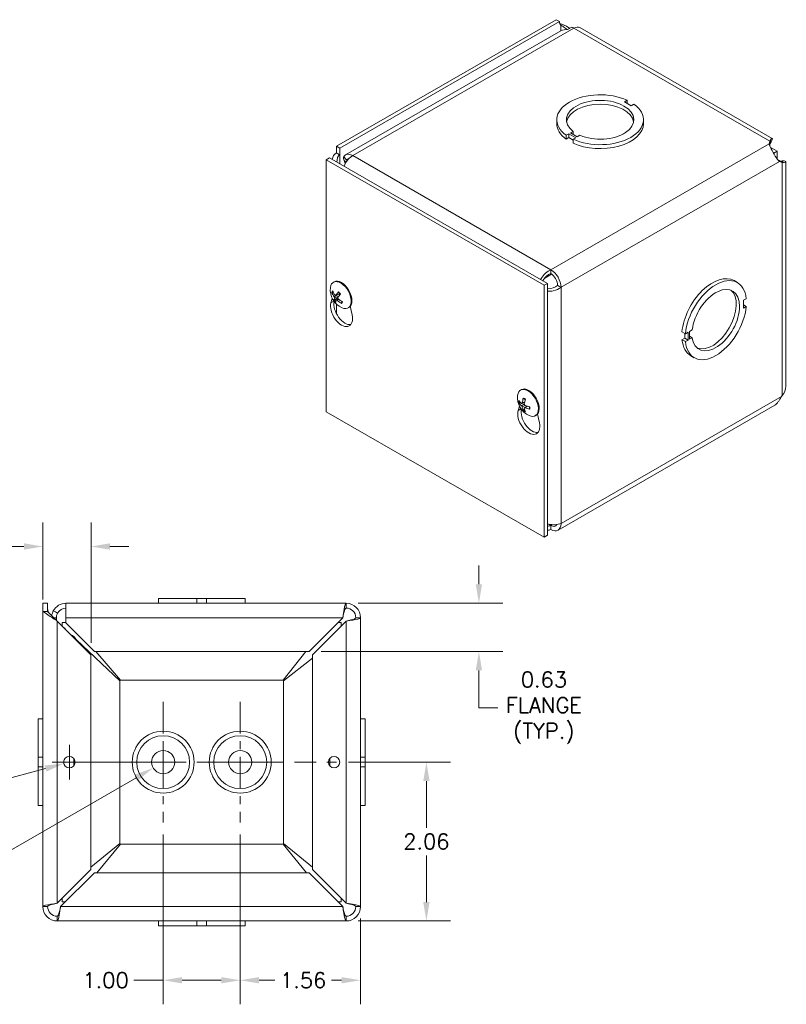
# Model space of a CAD drawing. Header units: inches. Extents: x 1.7 to 41, y 1.2 to 25.4.
# Tile 7 of 7: x 31 to 41, y 11.6 to 24.3. Entities that reach past the tile are written whole.
import ezdxf

# ---------------------------------------------------------------- set-up
doc = ezdxf.new("R2010")
doc.units = ezdxf.units.IN
doc.header["$LTSCALE"] = 2.5
doc.header["$MEASUREMENT"] = 0
doc.linetypes.add('CHAIN', pattern=[0.7087, 0.4724, -0.0591, 0.1181, -0.0591])
for name, color, linetype, lineweight in [('Center Mark (ANSI)', 7, 'Continuous', 5), ('Centerline (ANSI)', 7, 'Continuous', 5), ('Dimension (ANSI)', 7, 'Continuous', 5), ('Visible (ANSI)', 7, 'Continuous', 5), ('Visible Narrow (ANSI)', 7, 'Continuous', 5)]:
    doc.layers.add(name, color=color, linetype=linetype, lineweight=lineweight)
doc.styles.add('ROMANS', font='RomanS.shx')
doc.dimstyles.new('Default (ANSI)', dxfattribs={"dimscale": 2.5, "dimtxt": 0.08, "dimasz": 0.098425, "dimexe": 0.125, "dimexo": 0.0625, "dimgap": 0.031496, "dimtad": 0, "dimtih": 1, "dimtoh": 1, "dimrnd": 1e-08, "dimzin": 0, "dimdsep": 46, "dimtxsty": 'ROMANS', "dimcen": 0.09, "dimdle": 0.393701, "dimclrd": 256, "dimclre": 256, "dimclrt": 256, "dimadec": 0, "dimazin": 0, "dimtfac": 1.25, "dimtofl": 0, "dimtmove": 0, "dimatfit": 3, "dimfxl": 0, "dimtolj": 1, "dimtzin": 0, "dimlwd": -1, "dimlwe": -1, "dimarcsym": 0})

# ---------------------------------------------------------------- blocks, each defined once
blk = doc.blocks.new('*D18')
at = {"layer": 'Defpoints', "color": 0}
for p in [(31.942, 17.497), (31.317, 16.654), (31.942, 16.091)]:
    blk.add_point(p, dxfattribs=at)
at = {"layer": 'Dimension (ANSI)'}
for p, q in [((31.317, 16.81), (31.317, 17.81)), ((31.942, 16.247), (31.942, 17.81)), ((31.071, 17.497), (30.599, 17.497)), ((32.188, 17.497), (32.434, 17.497))]:
    blk.add_line(p, q, dxfattribs=at)
for points in [[(31.071, 17.538), (31.071, 17.456), (31.317, 17.497)], [(32.188, 17.538), (32.188, 17.456), (31.942, 17.497)]]:
    blk.add_solid(points, dxfattribs=at)
at = {"layer": 'Dimension (ANSI)', "insert": (30.001, 17.497), "char_height": 0.2, "attachment_point": 5, "style": 'ROMANS'}
blk.add_mtext('\\A1;0.63\\PFLANGE\\P(TYP.)', dxfattribs=at)
blk = doc.blocks.new('*D19')
at = {"layer": 'Defpoints', "color": 0}
for p in [(35.255, 16.76), (34.773, 16.135), (36.979, 16.135)]:
    blk.add_point(p, dxfattribs=at)
at = {"layer": 'Dimension (ANSI)'}
for p, q in [((36.979, 17.006), (36.979, 17.252)), ((35.411, 16.76), (37.291, 16.76)), ((34.929, 16.135), (37.291, 16.135)), ((36.979, 15.889), (36.979, 15.643)), ((36.979, 15.402), (36.979, 15.643)), ((37.225, 15.402), (36.979, 15.402))]:
    blk.add_line(p, q, dxfattribs=at)
for points in [[(36.938, 17.006), (37.02, 17.006), (36.979, 16.76)], [(36.938, 15.889), (37.02, 15.889), (36.979, 16.135)]]:
    blk.add_solid(points, dxfattribs=at)
at = {"layer": 'Dimension (ANSI)', "insert": (37.823, 15.402), "char_height": 0.2, "attachment_point": 5, "style": 'ROMANS'}
blk.add_mtext('\\A1;0.63\\PFLANGE\\P(TYP.)', dxfattribs=at)
blk = doc.blocks.new('*D20')
at = {"layer": 'Defpoints', "color": 0}
for p in [(31.732, 14.716), (31.589, 14.678)]:
    blk.add_point(p, dxfattribs=at)
at = {"layer": 'Dimension (ANSI)'}
for p, q in [((31.661, 14.472), (31.661, 14.922)), ((29.947, 14.238), (31.351, 14.614)), ((31.436, 14.697), (31.886, 14.697))]:
    blk.add_line(p, q, dxfattribs=at)
blk.add_solid([(31.341, 14.654), (31.362, 14.575), (31.589, 14.678)], dxfattribs=at)
at = {"layer": 'Dimension (ANSI)', "insert": (29.349, 14.238), "char_height": 0.2, "attachment_point": 5, "style": 'ROMANS'}
blk.add_mtext('\\A1;∅0.148\\P(2 PL.)', dxfattribs=at)
blk = doc.blocks.new('*D23')
at = {"layer": 'Defpoints', "color": 0}
for p in [(32.879, 13.912), (33.879, 13.912), (33.879, 11.865)]:
    blk.add_point(p, dxfattribs=at)
at = {"layer": 'Dimension (ANSI)'}
for p, q in [((32.879, 13.756), (32.879, 11.553)), ((33.879, 13.756), (33.879, 11.553)), ((32.879, 11.865), (32.5, 11.865)), ((33.633, 11.865), (33.125, 11.865))]:
    blk.add_line(p, q, dxfattribs=at)
for points in [[(33.125, 11.906), (33.125, 11.824), (32.879, 11.865)], [(33.633, 11.906), (33.633, 11.824), (33.879, 11.865)]]:
    blk.add_solid(points, dxfattribs=at)
at = {"layer": 'Dimension (ANSI)', "insert": (32.131, 11.865), "char_height": 0.2, "attachment_point": 5, "style": 'ROMANS'}
blk.add_mtext('\\A1;1.00', dxfattribs=at)
blk = doc.blocks.new('*D24')
at = {"layer": 'Defpoints', "color": 0}
for p in [(33.879, 13.912), (35.442, 12.822), (35.442, 11.865)]:
    blk.add_point(p, dxfattribs=at)
at = {"layer": 'Dimension (ANSI)'}
for p, q in [((33.879, 13.756), (33.879, 11.553)), ((35.442, 12.665), (35.442, 11.553)), ((34.125, 11.865), (34.327, 11.865)), ((35.196, 11.865), (35.066, 11.865))]:
    blk.add_line(p, q, dxfattribs=at)
for points in [[(34.125, 11.906), (34.125, 11.824), (33.879, 11.865)], [(35.196, 11.906), (35.196, 11.824), (35.442, 11.865)]]:
    blk.add_solid(points, dxfattribs=at)
at = {"layer": 'Dimension (ANSI)', "insert": (34.697, 11.865), "char_height": 0.2, "attachment_point": 5, "style": 'ROMANS'}
blk.add_mtext('\\A1;1.56', dxfattribs=at)
blk = doc.blocks.new('*D25')
at = {"layer": 'Defpoints', "color": 0}
for p in [(35.129, 14.697), (35.255, 12.635), (36.297, 12.635)]:
    blk.add_point(p, dxfattribs=at)
at = {"layer": 'Dimension (ANSI)'}
for p, q in [((35.286, 14.697), (36.609, 14.697)), ((36.297, 14.451), (36.297, 13.845)), ((36.297, 12.881), (36.297, 13.487)), ((35.411, 12.635), (36.609, 12.635))]:
    blk.add_line(p, q, dxfattribs=at)
for points in [[(36.256, 14.451), (36.338, 14.451), (36.297, 14.697)], [(36.256, 12.881), (36.338, 12.881), (36.297, 12.635)]]:
    blk.add_solid(points, dxfattribs=at)
at = {"layer": 'Dimension (ANSI)', "insert": (36.297, 13.666), "char_height": 0.2, "attachment_point": 5, "style": 'ROMANS'}
blk.add_mtext('\\A1;2.06', dxfattribs=at)
blk = doc.blocks.new('*D26')
at = {"layer": 'Defpoints', "color": 0}
for p in [(33.009, 14.772), (32.749, 14.622)]:
    blk.add_point(p, dxfattribs=at)
at = {"layer": 'Dimension (ANSI)'}
for p, q in [((32.879, 14.472), (32.879, 14.922)), ((32.654, 14.697), (33.104, 14.697)), ((30.202, 13.151), (32.536, 14.499)), ((29.858, 13.151), (30.202, 13.151))]:
    blk.add_line(p, q, dxfattribs=at)
blk.add_solid([(32.516, 14.535), (32.557, 14.464), (32.749, 14.622)], dxfattribs=at)
at = {"layer": 'Dimension (ANSI)', "insert": (29.261, 13.151), "char_height": 0.2, "attachment_point": 5, "style": 'ROMANS'}
blk.add_mtext('\\A1;∅0.300\\P(2 PL.)', dxfattribs=at)

msp = doc.modelspace()

# ---------------------------------------------------------------- linework, layer by layer
at = {"layer": 'Center Mark (ANSI)', "linetype": 'CHAIN', "ltscale": 0.34877}
for p, q in [((32.8794, 15.4822), (32.8794, 13.9122)), ((33.8794, 15.4822), (33.8794, 13.9122))]:
    msp.add_line(p, q, dxfattribs=at)
at = {"layer": 'Centerline (ANSI)', "linetype": 'CHAIN', "ltscale": 0.952448}
msp.add_line((31.6294, 14.6972), (35.1294, 14.6972), dxfattribs=at)
at = {"layer": 'Visible (ANSI)'}
for p, q in [((37.9803, 24.3372), (35.1282, 22.6948)), ((38.0241, 24.312), (35.172, 22.6696)), ((38.0241, 24.312), (37.9803, 24.3372)), ((38.0426, 24.1917), (35.247, 22.5818)), ((38.1852, 24.2395), (38.1303, 24.2078)), ((40.7884, 22.7961), (38.2907, 24.2345)), ((38.9039, 23.291), (38.8686, 23.2707)), ((38.8686, 23.2707), (38.957, 23.2198)), ((38.9039, 23.2503), (38.9039, 23.291)), ((38.957, 23.2198), (38.9923, 23.2401)), ((37.9904, 22.9873), (37.9904, 23.038)), ((39.1154, 22.9873), (39.1154, 23.038)), ((38.1671, 22.8668), (38.2024, 22.8871)), ((38.2024, 22.8464), (38.2024, 22.8871)), ((38.1487, 22.8562), (38.1133, 22.8358)), ((38.1133, 22.7851), (38.1133, 22.8358)), ((38.1487, 22.8055), (38.1133, 22.7851)), ((38.2372, 22.8052), (38.1487, 22.8562)), ((38.1487, 22.8055), (38.1487, 22.8562)), ((38.2019, 22.7748), (38.1487, 22.8055)), ((38.2556, 22.8158), (38.1671, 22.8668)), ((38.2019, 22.7848), (38.2372, 22.8052)), ((38.2019, 22.7341), (38.2019, 22.7848)), ((38.291, 22.8361), (38.2556, 22.8158)), ((40.7493, 22.7247), (40.757, 22.7618)), ((40.757, 22.7214), (40.757, 22.7618)), ((35.1282, 22.608), (35.1282, 22.6948)), ((35.1282, 22.6948), (35.172, 22.6696)), ((35.172, 22.6696), (35.172, 22.5827)), ((40.757, 22.7111), (40.7547, 22.6997)), ((40.757, 22.7111), (40.757, 22.7214)), ((40.8513, 22.6304), (40.7622, 22.6817)), ((40.8071, 22.6049), (40.8513, 22.6304)), ((40.8513, 22.5275), (40.8513, 22.6304)), ((35.0401, 22.5421), (34.9963, 22.5169)), ((34.9963, 19.2467), (34.9963, 22.5169)), ((34.9963, 22.5169), (37.8247, 20.8881)), ((35.0401, 22.5421), (37.8686, 20.9133)), ((35.2272, 22.5069), (35.2567, 22.49)), ((35.2437, 22.4686), (35.2272, 22.5069)), ((40.8027, 22.6075), (40.8071, 22.6049)), ((40.8071, 22.6049), (40.8071, 22.5998)), ((40.8628, 22.5126), (40.8738, 22.5089)), ((40.8738, 22.5089), (40.8827, 22.5038)), ((40.8827, 22.5038), (40.9176, 22.4837)), ((40.9176, 22.4837), (40.8816, 22.4957)), ((40.9632, 19.5768), (40.9632, 22.4934)), ((35.0893, 20.9278), (35.0994, 20.9336)), ((37.8686, 20.9133), (37.8247, 20.8881)), ((37.8247, 20.8881), (37.8247, 17.6179)), ((37.8686, 20.9133), (37.8686, 17.6431)), ((40.292, 20.9487), (40.3358, 20.9234)), ((35.0573, 20.663), (35.0737, 20.7192)), ((35.078, 20.7914), (35.0907, 20.7927)), ((35.1449, 20.7266), (35.102, 20.6983)), ((35.1203, 20.7553), (35.1751, 20.7794)), ((35.1281, 20.6975), (35.1508, 20.714)), ((40.4504, 20.7147), (40.4151, 20.6944)), ((35.2014, 20.6763), (35.1933, 20.6608)), ((35.2809, 20.595), (35.291, 20.6009)), ((35.3087, 20.6158), (35.3331, 20.5042)), ((40.4151, 20.6944), (40.4151, 20.5922)), ((40.4151, 20.6329), (40.4504, 20.6125)), ((40.4151, 20.5922), (40.4504, 20.6125)), ((39.616, 20.2848), (39.6598, 20.2595)), ((39.616, 20.1824), (39.6514, 20.2028)), ((39.6514, 20.2028), (39.6514, 20.2644)), ((39.6514, 20.2028), (39.6952, 20.1775)), ((39.6952, 20.2799), (39.6598, 20.2595)), ((39.6952, 20.1775), (39.6952, 20.2799)), ((39.7136, 20.2905), (39.7489, 20.3108)), ((39.7136, 20.1881), (39.7136, 20.2905)), ((39.7136, 20.2288), (39.7489, 20.2085)), ((39.7489, 20.2085), (39.7136, 20.1881)), ((39.616, 20.1824), (39.6598, 20.1572)), ((39.6598, 20.1572), (39.6952, 20.1775)), ((39.7306, 19.9738), (39.7744, 19.9485)), ((37.5199, 19.5281), (37.53, 19.5339)), ((40.9094, 19.4451), (40.9176, 19.4576)), ((37.488, 19.2633), (37.5044, 19.3195)), ((37.5079, 19.3586), (37.5234, 19.3629)), ((37.539, 19.3537), (37.572, 19.3682)), ((37.5704, 19.2994), (37.5996, 19.3207)), ((40.8221, 19.3314), (38.0061, 17.7097)), ((37.8247, 17.6179), (34.9963, 19.2467)), ((37.5706, 19.281), (37.5592, 19.2697)), ((37.7116, 19.1953), (37.7217, 19.2011)), ((37.7394, 19.216), (37.7638, 19.1044)), ((37.8686, 17.6431), (37.8247, 17.6179)), ((31.3169, 16.6535), (31.3169, 16.7597)), ((31.3169, 16.7597), (31.3789, 16.7597)), ((31.3789, 16.7597), (31.3789, 16.6535)), ((31.6169, 16.7597), (35.2549, 16.7597)), ((31.6169, 16.7597), (31.6169, 16.5727)), ((32.8169, 16.8217), (33.3168, 16.8217)), ((32.8169, 16.7597), (32.8169, 16.8217)), ((33.442, 16.8217), (33.3168, 16.8217)), ((33.3168, 16.7597), (33.3168, 16.8217)), ((33.442, 16.8217), (33.9419, 16.8217)), ((33.442, 16.7597), (33.442, 16.8217)), ((33.9419, 16.7597), (33.9419, 16.8217)), ((31.3169, 12.8217), (31.3169, 16.6535)), ((31.3789, 16.6535), (31.5039, 16.5285)), ((31.4597, 16.5727), (31.4793, 16.5727)), ((31.4793, 16.5727), (31.4919, 16.5727)), ((31.4919, 16.5727), (31.4919, 16.5405)), ((31.5039, 16.5285), (31.9419, 16.0905)), ((31.5669, 16.5097), (31.6169, 16.5097)), ((31.5669, 16.4655), (31.5669, 16.5097)), ((31.6169, 16.5039), (31.6169, 16.5727)), ((31.986, 16.1347), (31.6169, 16.5039)), ((35.2107, 16.5727), (34.7727, 16.1347)), ((34.8169, 16.0905), (35.2549, 16.5285)), ((35.1477, 16.5097), (35.1919, 16.5097)), ((35.1919, 16.5097), (35.1919, 16.4655)), ((35.4419, 16.5727), (35.4419, 12.8217)), ((31.6031, 16.4323), (31.6001, 16.4323)), ((32.3164, 15.7532), (31.7539, 16.2849)), ((34.7727, 16.1347), (31.986, 16.1347)), ((32.0044, 16.1347), (32.3234, 15.7602)), ((34.4353, 15.7602), (34.7298, 16.1347)), ((31.9419, 16.0905), (31.9419, 13.3039)), ((34.8169, 16.0477), (34.4424, 15.7532)), ((34.8169, 13.3039), (34.8169, 16.0905)), ((32.3164, 13.6413), (32.3164, 15.7532)), ((32.3234, 15.7602), (34.4353, 15.7602)), ((34.4424, 15.7532), (34.4424, 13.6413)), ((31.2549, 14.7599), (31.2549, 15.2597)), ((31.3169, 15.2597), (31.2549, 15.2597)), ((35.4419, 15.2597), (35.5039, 15.2597)), ((35.5039, 15.2597), (35.5039, 14.7598)), ((31.2549, 14.7599), (31.2549, 14.6347)), ((31.3169, 14.7599), (31.2549, 14.7599)), ((35.4419, 14.7598), (35.5039, 14.7598)), ((35.5039, 14.6346), (35.5039, 14.7598)), ((31.3169, 14.6347), (31.2549, 14.6347)), ((31.2549, 14.1347), (31.2549, 14.6347)), ((35.4419, 14.6346), (35.5039, 14.6346)), ((35.5039, 14.6346), (35.5039, 14.1347)), ((31.3169, 14.1347), (31.2549, 14.1347)), ((35.4419, 14.1347), (35.5039, 14.1347)), ((31.9419, 13.3352), (32.3164, 13.6413)), ((32.3234, 13.6342), (32.0173, 13.2597)), ((34.4353, 13.6342), (32.3234, 13.6342)), ((34.7414, 13.2597), (34.4353, 13.6342)), ((34.4424, 13.6413), (34.8169, 13.3352)), ((31.9419, 13.3039), (31.5039, 12.8659)), ((35.2549, 12.8659), (34.8169, 13.3039)), ((31.548, 12.8217), (31.986, 13.2597)), ((31.986, 13.2597), (34.7727, 13.2597)), ((34.7727, 13.2597), (35.2107, 12.8217)), ((31.5669, 12.8847), (31.5669, 12.9289)), ((35.1919, 12.9289), (35.1919, 12.8847)), ((31.611, 12.8847), (31.5669, 12.8847)), ((35.1919, 12.8847), (35.1477, 12.8847)), ((35.2549, 12.6347), (31.5039, 12.6347)), ((32.8169, 12.6347), (32.8169, 12.5727)), ((33.3167, 12.5727), (32.8169, 12.5727)), ((33.3167, 12.6347), (33.3167, 12.5727)), ((33.3167, 12.5727), (33.4419, 12.5727)), ((33.4419, 12.6347), (33.4419, 12.5727)), ((33.9419, 12.5727), (33.4419, 12.5727)), ((33.9419, 12.6347), (33.9419, 12.5727))]:
    msp.add_line(p, q, dxfattribs=at)
for centre, radius in [((32.8794, 14.6972), 0.3436), ((33.8794, 14.6972), 0.3436), ((32.8794, 14.6972), 0.15), ((33.8794, 14.6972), 0.15), ((31.6606, 14.6972), 0.074), ((35.0981, 14.6972), 0.074)]:
    msp.add_circle(centre, radius, dxfattribs=at)
for centre, radius, start, end in [((35.3027, 20.8291), 0.254, 173.29035, 246.58163), ((37.7333, 19.4294), 0.254, 173.29035, 246.58163), ((31.6169, 16.5727), 0.187, 90, 151.66231), ((35.2549, 16.5727), 0.187, 0, 90), ((31.6169, 16.5727), 0.125, 90, 151.66231), ((35.2549, 16.5727), 0.125, 0, 90), ((31.5039, 12.8217), 0.187, 180, 270), ((31.5039, 12.8217), 0.125, 180, 270), ((35.2549, 12.8217), 0.187, 270, 0), ((35.2549, 12.8217), 0.125, 270, 0)]:
    msp.add_arc(centre, radius, start, end, dxfattribs=at)
for centre, major_axis, ratio, start_param, end_param in [((38.0934, 24.3519), (-0.0489, -0.0849), 0.5780931, 5.4958534, 6.2855207), ((38.2129, 24.074), (0.0933, -0.1621), 0.5780931, 2.3581282, 2.5697746), ((38.2129, 24.0995), (0.0777, 0.135), 0.5780931, 0, 0.7834645), ((38.5529, 23.038), (-0.5625, 0), 0.5758617, 4.0383904, 6.9571039), ((38.5529, 23.038), (-0.4375, 0), 0.5758617, 0.9290759, 6.925057), ((38.5529, 22.9873), (0.4375, 0), 0.5758617, 0.1007659, 3.0408268), ((38.5529, 23.038), (0.5625, 0), 0.5758617, 4.0385875, 6.957301), ((38.5529, 22.9873), (-0.5625, 0), 0.5758617, 0, 0.6739186), ((38.5529, 22.9873), (0.5625, 0), 0.5758617, 4.0385875, 6.2831853), ((35.2604, 22.4296), (-0.0885, 0.153), 0.5769785, 6.2822185, 7.1693784), ((35.3403, 22.4198), (-0.0933, 0.1621), 0.5780931, 5.4997209, 6.5759312), ((35.3403, 22.4198), (0.0933, 0.1621), 0.5780931, 0.7834645, 1.8070421), ((35.3403, 22.4198), (-0.0624, 0.1083), 0.5780931, 6.0956129, 6.5759312), ((37.9128, 20.9384), (0.0933, -0.1621), 0.5780931, 0.7873319, 2.3581282), ((37.9128, 20.9384), (-0.0624, 0.1083), 0.5780931, 3.9289245, 5.4997209), ((40.0113, 20.4612), (0.2807, 0.4875), 0.5780931, 0, 2.2427812), ((40.0551, 20.436), (0.2807, 0.4875), 0.5780931, 5.607253, 8.5259665), ((35.1851, 20.7614), (-0.0958, 0.1664), 0.5780931, 2.4809663, 6.9438116), ((35.1952, 20.7672), (-0.0958, 0.1664), 0.5780931, 3.1415927, 6.2831853), ((40.0551, 20.436), (0.2183, 0.3791), 0.5780931, 2.4979385, 8.4939197), ((35.3037, 20.8316), (0.2345, -0.0975), 0.8090446, 3.778591, 4.063179), ((35.3009, 20.8265), (-0.2109, 0.1414), 0.7234415, 0.7885568, 1.0731447), ((35.3053, 20.8256), (-0.2048, -0.1502), 0.2992709, 5.7909211, 6.0755091), ((35.3053, 20.8257), (-0.1995, -0.1572), 0.3422489, 5.2454488, 5.5300368), ((35.2995, 20.8323), (0.181, 0.1782), 0.1985027, 2.0738261, 2.3584141), ((35.3011, 20.8263), (-0.2208, 0.1255), 0.7082764, 1.2701945, 1.5547825), ((40.0113, 20.4612), (-0.2183, -0.3791), 0.5780931, 0.1001814, 3.0414112), ((35.1952, 20.5375), (0.1013, -0.1759), 0.5780931, 3.6476503, 7.3517915), ((35.239, 20.5628), (0.1013, -0.1759), 0.5780931, 3.720824, 6.0659331), ((35.2994, 20.8322), (-0.1746, -0.1845), 0.2414806, 5.7421026, 6.0266905), ((35.3039, 20.8314), (0.2253, -0.1172), 0.8242098, 4.3828345, 4.6674225), ((40.0551, 20.436), (-0.2807, -0.4875), 0.5780931, 5.6074502, 8.5261637), ((40.0113, 20.4612), (-0.2807, -0.4875), 0.5780931, 5.6074502, 6.2831853), ((37.6158, 19.3617), (-0.0958, 0.1664), 0.5780931, 2.4809663, 6.9438116), ((37.6259, 19.3675), (-0.0958, 0.1664), 0.5780931, 3.1415927, 6.2831853), ((37.733, 19.4255), (-0.2528, 0.0245), 0.5392051, 0.4286793, 0.7132673), ((37.733, 19.433), (-0.2526, -0.026), 0.6076847, 0.3138666, 0.5984546), ((37.7363, 19.4275), (-0.1385, -0.2129), 0.6421331, 5.1184059, 5.4029938), ((37.7363, 19.4273), (-0.1486, -0.2059), 0.6099691, 5.6831035, 5.9676914), ((37.7298, 19.4312), (0.1159, 0.226), 0.5092008, 1.9171162, 2.2017042), ((37.7331, 19.4254), (-0.2537, 0.0123), 0.5069164, 0.937903, 1.222491), ((37.6259, 19.1378), (0.1013, -0.1759), 0.5780931, 3.6476503, 7.3517915), ((37.6697, 19.163), (0.1013, -0.1759), 0.5780931, 3.720824, 6.0659331), ((37.7298, 19.431), (0.1049, 0.2313), 0.5413648, 2.4261434, 2.7107314), ((37.7331, 19.4329), (0.2536, 0.0138), 0.6399734, 4.0199232, 4.3045112), ((37.9128, 17.8718), (0.0933, -0.1621), 0.5780931, 5.4997209, 7.0705172), ((37.9128, 17.8718), (0.0624, -0.1083), 0.5780931, 5.4997209, 6.6326215)]:
    msp.add_ellipse(centre, major_axis=major_axis, ratio=ratio, start_param=start_param, end_param=end_param, dxfattribs=at)
for points, knots in [([(38.0287, 24.2859), (38.0632, 24.2767), (38.1059, 24.2598), (38.1454, 24.2333), (38.1498, 24.2303), (38.1541, 24.2272), (38.1584, 24.2241)], [0.21336142, 0.21336142, 0.21336142, 0.21336142, 0.99285462, 0.99285462, 0.99285462, 1.0796319, 1.0796319, 1.0796319, 1.0796319]), ([(38.1213, 24.2085), (38.1031, 24.2257), (38.0843, 24.24), (38.068, 24.2512), (38.0599, 24.2568), (38.0523, 24.2618), (38.0457, 24.2662)], [1.66822219, 1.66822219, 1.66822219, 1.66822219, 2.25439416, 2.25439416, 2.25439416, 2.54871618, 2.54871618, 2.54871618, 2.54871618]), ([(40.757, 22.7618), (40.7739, 22.7941), (40.7902, 22.8035), (40.7906, 22.791), (40.7908, 22.781), (40.7807, 22.7576), (40.7593, 22.7306)], [0, 0, 0, 0, 0.9928546, 0.9928546, 0.9928546, 1.7806329, 1.7806329, 1.7806329, 1.7806329]), ([(40.7696, 22.7635), (40.7696, 22.7635), (40.7693, 22.7629), (40.7678, 22.7598), (40.7664, 22.7566), (40.7633, 22.7476), (40.7617, 22.7417), (40.7593, 22.7303), (40.7585, 22.7253), (40.7579, 22.7199)], [0.23897345, 0.23897345, 0.23897345, 0.23897345, 0.28730504, 0.28730504, 0.35876465, 0.35876465, 0.43022424, 0.43022424, 0.47802414, 0.47802414, 0.47802414, 0.47802414]), ([(40.8798, 22.4969), (40.8631, 22.5079), (40.8464, 22.5333), (40.8269, 22.566), (40.8086, 22.5967), (40.7879, 22.6322), (40.7724, 22.6614), (40.7592, 22.6863), (40.7504, 22.7066), (40.7495, 22.7226)], [-1.8087287, -1.8087287, -1.8087287, -1.8087287, -1.1498883, -1.1498883, -1.1498883, -0.529602, -0.529602, -0.529602, 0, 0, 0, 0]), ([(35.2625, 22.5131), (35.2561, 22.5208), (35.2497, 22.5285), (35.2368, 22.5439), (35.2304, 22.5516), (35.2239, 22.5593)], [-0.15748, -0.15748, -0.15748, -0.15748, -0.07874, -0.07874, 0, 0, 0, 0]), ([(40.8815, 22.5054), (40.8891, 22.502), (40.8964, 22.4995), (40.9088, 22.4959), (40.9141, 22.4949), (40.9219, 22.4936), (40.9245, 22.4935), (40.926, 22.4934), (40.9262, 22.4934), (40.9262, 22.4934)], [0, 0, 0, 0, 0.0731315, 0.0731315, 0.14466666, 0.14466666, 0.21627091, 0.21627091, 0.24265616, 0.24265616, 0.24265616, 0.24265616]), ([(40.8932, 22.5007), (40.9019, 22.502), (40.9101, 22.5028), (40.9175, 22.5031), (40.954, 22.5048), (40.9705, 22.4956), (40.9599, 22.4891), (40.9538, 22.4854), (40.9389, 22.4827), (40.9176, 22.4837)], [0.7912402, 0.7912402, 0.7912402, 0.7912402, 0.9928546, 0.9928546, 0.9928546, 1.9857092, 1.9857092, 1.9857092, 2.5644889, 2.5644889, 2.5644889, 2.5644889]), ([(37.9128, 21.0913), (37.8647, 21.0708), (37.8171, 21.0262), (37.7865, 20.9765), (37.784, 20.9726), (37.7817, 20.9686), (37.7795, 20.9646)], [0, 0, 0, 0, 0.9484889, 0.9484889, 0.9484889, 1.0235777, 1.0235777, 1.0235777, 1.0235777]), ([(37.9128, 21.0406), (37.8749, 21.0268), (37.8376, 20.9931), (37.8153, 20.9572), (37.8132, 20.9539), (37.8113, 20.9506), (37.8095, 20.9473)], [0, 0, 0, 0, 1.0489751, 1.0489751, 1.0489751, 1.1450581, 1.1450581, 1.1450581, 1.1450581]), ([(38.0012, 20.8875), (37.9702, 20.8616), (37.9224, 20.8462), (37.8802, 20.8448), (37.8763, 20.8446), (37.8724, 20.8446), (37.8686, 20.8447)], [0, 0, 0, 0, 1.0489751, 1.0489751, 1.0489751, 1.1467653, 1.1467653, 1.1467653, 1.1467653]), ([(37.8687, 20.8104), (37.893, 20.81), (37.9184, 20.8124), (37.9431, 20.8178), (37.9814, 20.8262), (38.0176, 20.8417), (38.045, 20.8622)], [0.5468085, 0.5468085, 0.5468085, 0.5468085, 0.9484889, 0.9484889, 0.9484889, 1.5707963, 1.5707963, 1.5707963, 1.5707963]), ([(35.078, 20.7914), (35.0772, 20.7913), (35.0763, 20.7913), (35.0745, 20.7916), (35.0733, 20.792), (35.0715, 20.793), (35.0706, 20.7937), (35.0693, 20.7952), (35.0687, 20.7962), (35.0683, 20.7971), (35.0683, 20.7971), (35.0683, 20.7972)], [0.071294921, 0.071294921, 0.071294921, 0.071294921, 0.077560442, 0.077560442, 0.085300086, 0.085300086, 0.09312997, 0.09312997, 0.100965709, 0.100965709, 0.101461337, 0.101461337, 0.101461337, 0.101461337]), ([(35.0991, 20.7395), (35.1, 20.7382), (35.1009, 20.7367), (35.1024, 20.7335), (35.103, 20.7319), (35.1038, 20.7289), (35.1041, 20.7273), (35.1042, 20.7246), (35.104, 20.7234), (35.1037, 20.7224), (35.1036, 20.7223), (35.1036, 20.7222)], [0, 0, 0, 0, 0.012558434, 0.012558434, 0.025116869, 0.025116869, 0.037659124, 0.037659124, 0.050201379, 0.050201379, 0.052067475, 0.052067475, 0.052067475, 0.052067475]), ([(35.123, 20.7578), (35.1224, 20.7567), (35.1215, 20.7559), (35.1196, 20.7549), (35.1184, 20.7547), (35.1162, 20.755), (35.115, 20.7555), (35.1127, 20.757), (35.1116, 20.7581), (35.1106, 20.7596), (35.1104, 20.7597), (35.1103, 20.7599)], [0, 0, 0, 0, 0.012558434, 0.012558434, 0.025116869, 0.025116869, 0.037659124, 0.037659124, 0.050201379, 0.050201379, 0.052067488, 0.052067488, 0.052067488, 0.052067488]), ([(35.1508, 20.7141), (35.1496, 20.7152), (35.1484, 20.7166), (35.1465, 20.7195), (35.1458, 20.7211), (35.145, 20.7241), (35.1448, 20.7257), (35.145, 20.7286), (35.1454, 20.7299), (35.1461, 20.7311), (35.1462, 20.7313), (35.1463, 20.7314)], [0, 0, 0, 0, 0.012558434, 0.012558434, 0.025116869, 0.025116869, 0.037659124, 0.037659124, 0.050201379, 0.050201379, 0.052067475, 0.052067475, 0.052067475, 0.052067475]), ([(35.156, 20.8001), (35.1558, 20.8003), (35.1557, 20.8005), (35.1557, 20.8012), (35.1558, 20.8019), (35.1564, 20.8031), (35.157, 20.8038), (35.1576, 20.8046), (35.1576, 20.8046), (35.1576, 20.8047)], [0.079547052, 0.079547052, 0.079547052, 0.079547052, 0.085300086, 0.085300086, 0.09312997, 0.09312997, 0.100965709, 0.100965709, 0.101461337, 0.101461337, 0.101461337, 0.101461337]), ([(35.156, 20.8001), (35.1577, 20.7986), (35.1593, 20.7971), (35.1626, 20.7939), (35.1642, 20.7923), (35.1673, 20.7889), (35.1689, 20.7871), (35.1719, 20.7835), (35.1734, 20.7817), (35.1762, 20.7781), (35.1774, 20.7764), (35.1786, 20.7747)], [6.08907871, 6.08907871, 6.08907871, 6.08907871, 6.16662987, 6.16662987, 6.24418102, 6.24418102, 6.32173218, 6.32173218, 6.39928334, 6.39928334, 6.46688086, 6.46688086, 6.46688086, 6.46688086]), ([(35.1744, 20.7791), (35.1746, 20.779), (35.1748, 20.7788), (35.1758, 20.778), (35.1765, 20.7773), (35.1772, 20.7766)], [0.2529400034, 0.2529400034, 0.2529400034, 0.2529400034, 0.2549328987, 0.2549328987, 0.2624801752, 0.2624801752, 0.2624801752, 0.2624801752]), ([(35.0956, 20.6912), (35.0956, 20.6913), (35.0956, 20.6913), (35.0956, 20.6917), (35.0958, 20.6923), (35.0965, 20.6934), (35.0971, 20.6941), (35.0983, 20.6954), (35.0991, 20.6962), (35.1005, 20.6973), (35.1013, 20.6979), (35.102, 20.6983)], [0.022881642, 0.022881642, 0.022881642, 0.022881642, 0.02337727, 0.02337727, 0.03121301, 0.03121301, 0.039042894, 0.039042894, 0.046782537, 0.046782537, 0.053048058, 0.053048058, 0.053048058, 0.053048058]), ([(35.1268, 20.6958), (35.1272, 20.6967), (35.1278, 20.6974), (35.1294, 20.6982), (35.1304, 20.6983), (35.1326, 20.698), (35.1339, 20.6976), (35.1365, 20.6962), (35.1378, 20.6952), (35.1392, 20.694), (35.1394, 20.6938), (35.1396, 20.6936)], [0, 0, 0, 0, 0.01255561, 0.01255561, 0.02511122, 0.02511122, 0.037656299, 0.037656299, 0.050201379, 0.050201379, 0.052067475, 0.052067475, 0.052067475, 0.052067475]), ([(35.1973, 20.6512), (35.1972, 20.6512), (35.1971, 20.6513), (35.1962, 20.6518), (35.1953, 20.6526), (35.194, 20.6541), (35.1934, 20.6551), (35.1928, 20.6569), (35.1926, 20.6579), (35.1928, 20.6595), (35.193, 20.6602), (35.1933, 20.6608)], [0.022881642, 0.022881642, 0.022881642, 0.022881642, 0.02337727, 0.02337727, 0.03121301, 0.03121301, 0.039042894, 0.039042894, 0.046782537, 0.046782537, 0.053048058, 0.053048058, 0.053048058, 0.053048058]), ([(35.2026, 20.6756), (35.2024, 20.6751), (35.2023, 20.6747), (35.2019, 20.6736), (35.2016, 20.673), (35.2011, 20.6719), (35.2008, 20.6713), (35.2005, 20.6708)], [1.454168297, 1.454168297, 1.454168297, 1.454168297, 1.479616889, 1.479616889, 1.514304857, 1.514304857, 1.548992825, 1.548992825, 1.548992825, 1.548992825]), ([(37.5079, 19.3586), (37.507, 19.3584), (37.5061, 19.3582), (37.5043, 19.3581), (37.5031, 19.3582), (37.5012, 19.3585), (37.5002, 19.3589), (37.4987, 19.3596), (37.498, 19.3602), (37.4976, 19.3608), (37.4976, 19.3609), (37.4976, 19.3609)], [0.071294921, 0.071294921, 0.071294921, 0.071294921, 0.077560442, 0.077560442, 0.085300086, 0.085300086, 0.09312997, 0.09312997, 0.100965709, 0.100965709, 0.101461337, 0.101461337, 0.101461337, 0.101461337]), ([(37.5427, 19.3605), (37.5426, 19.359), (37.5422, 19.3576), (37.5412, 19.3554), (37.5404, 19.3545), (37.5388, 19.3535), (37.5378, 19.3532), (37.5357, 19.3534), (37.5346, 19.3539), (37.5335, 19.3547), (37.5333, 19.3548), (37.5332, 19.3549)], [0, 0, 0, 0, 0.012558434, 0.012558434, 0.025116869, 0.025116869, 0.037659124, 0.037659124, 0.050201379, 0.050201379, 0.052067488, 0.052067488, 0.052067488, 0.052067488]), ([(37.5332, 19.325), (37.5342, 19.3243), (37.5353, 19.3233), (37.5374, 19.3208), (37.5384, 19.3194), (37.5401, 19.3166), (37.5409, 19.315), (37.542, 19.3119), (37.5424, 19.3104), (37.5426, 19.3089), (37.5427, 19.3087), (37.5427, 19.3085)], [0, 0, 0, 0, 0.012558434, 0.012558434, 0.025116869, 0.025116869, 0.037659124, 0.037659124, 0.050201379, 0.050201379, 0.052067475, 0.052067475, 0.052067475, 0.052067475]), ([(37.5581, 19.4179), (37.5579, 19.4179), (37.5577, 19.418), (37.5569, 19.4184), (37.5564, 19.419), (37.5558, 19.4203), (37.5556, 19.4212), (37.5555, 19.4229), (37.5557, 19.424), (37.556, 19.425), (37.556, 19.4251), (37.556, 19.4251)], [0.075184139, 0.075184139, 0.075184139, 0.075184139, 0.077560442, 0.077560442, 0.085300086, 0.085300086, 0.09312997, 0.09312997, 0.100965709, 0.100965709, 0.101461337, 0.101461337, 0.101461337, 0.101461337]), ([(37.5581, 19.4179), (37.5597, 19.4173), (37.5613, 19.4167), (37.5645, 19.4153), (37.5662, 19.4145), (37.5695, 19.4127), (37.5711, 19.4117), (37.5745, 19.4097), (37.5762, 19.4085), (37.5788, 19.4067), (37.5798, 19.4059), (37.5808, 19.4052)], [6.08805199, 6.08805199, 6.08805199, 6.08805199, 6.16592309, 6.16592309, 6.24379419, 6.24379419, 6.32166529, 6.32166529, 6.39953638, 6.39953638, 6.44528871, 6.44528871, 6.44528871, 6.44528871]), ([(37.5781, 19.3291), (37.5768, 19.3296), (37.5754, 19.3305), (37.5729, 19.3328), (37.5718, 19.3341), (37.5701, 19.3369), (37.5694, 19.3386), (37.5685, 19.3418), (37.5684, 19.3435), (37.5685, 19.3452), (37.5685, 19.3454), (37.5685, 19.3456)], [0, 0, 0, 0, 0.012558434, 0.012558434, 0.025116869, 0.025116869, 0.037659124, 0.037659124, 0.050201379, 0.050201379, 0.052067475, 0.052067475, 0.052067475, 0.052067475]), ([(37.6358, 19.31), (37.6359, 19.3087), (37.6361, 19.3075), (37.6364, 19.3042), (37.6365, 19.3022), (37.6366, 19.2983), (37.6366, 19.2963), (37.6365, 19.2926), (37.6364, 19.2908), (37.636, 19.2872), (37.6358, 19.2855), (37.6354, 19.2839)], [1.4084514, 1.4084514, 1.4084514, 1.4084514, 1.45444978, 1.45444978, 1.53231761, 1.53231761, 1.61018545, 1.61018545, 1.68805328, 1.68805328, 1.76592112, 1.76592112, 1.76592112, 1.76592112]), ([(40.8221, 19.3315), (40.8366, 19.3402), (40.8521, 19.3575), (40.8664, 19.3778), (40.8736, 19.3881), (40.8807, 19.399), (40.8878, 19.4095)], [-0.88798753, -0.88798753, -0.88798753, -0.88798753, -0.29869789, -0.29869789, -0.29869789, 0, 0, 0, 0]), ([(37.556, 19.2596), (37.556, 19.2597), (37.556, 19.2597), (37.5557, 19.2604), (37.5555, 19.2613), (37.5556, 19.2629), (37.5558, 19.264), (37.5564, 19.2658), (37.5569, 19.2669), (37.558, 19.2684), (37.5586, 19.2691), (37.5592, 19.2697)], [0.022881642, 0.022881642, 0.022881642, 0.022881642, 0.02337727, 0.02337727, 0.03121301, 0.03121301, 0.039042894, 0.039042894, 0.046782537, 0.046782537, 0.053048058, 0.053048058, 0.053048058, 0.053048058]), ([(37.5685, 19.2936), (37.5684, 19.2949), (37.5684, 19.2962), (37.5692, 19.2982), (37.5698, 19.299), (37.5714, 19.3), (37.5724, 19.3003), (37.5748, 19.3003), (37.5762, 19.3), (37.5777, 19.2994), (37.5779, 19.2993), (37.5781, 19.2992)], [0, 0, 0, 0, 0.01255561, 0.01255561, 0.02511122, 0.02511122, 0.037656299, 0.037656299, 0.050201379, 0.050201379, 0.052067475, 0.052067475, 0.052067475, 0.052067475]), ([(37.6407, 19.2785), (37.6406, 19.2785), (37.6406, 19.2785), (37.6396, 19.2787), (37.6385, 19.2791), (37.6371, 19.28), (37.6364, 19.2807), (37.6356, 19.2818), (37.6354, 19.2826), (37.6354, 19.2834), (37.6354, 19.2837), (37.6354, 19.2839)], [0.022881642, 0.022881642, 0.022881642, 0.022881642, 0.02337727, 0.02337727, 0.03121301, 0.03121301, 0.039042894, 0.039042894, 0.046782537, 0.046782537, 0.049104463, 0.049104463, 0.049104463, 0.049104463]), ([(38.045, 17.7956), (38.0032, 17.7788), (37.9407, 17.7745), (37.8824, 17.7873), (37.8778, 17.7883), (37.8731, 17.7895), (37.8686, 17.7907)], [0, 0, 0, 0, 0.9484889, 0.9484889, 0.9484889, 1.0239878, 1.0239878, 1.0239878, 1.0239878]), ([(35.2549, 16.7597), (35.246, 16.7597), (35.2371, 16.7298), (35.2282, 16.6817), (35.2223, 16.6502), (35.2165, 16.6115), (35.2107, 16.5727)], [0, 0, 0, 0, 0.9484889, 0.9484889, 0.9484889, 1.5707963, 1.5707963, 1.5707963, 1.5707963]), ([(31.3169, 16.6535), (31.3274, 16.6465), (31.3432, 16.6359), (31.3865, 16.607), (31.4194, 16.585), (31.4616, 16.5568), (31.5039, 16.5285)], [0, 0, 0, 0, 0.8921718, 0.8921718, 0.8921718, 1.5707963, 1.5707963, 1.5707963, 1.5707963]), ([(31.3887, 16.6438), (31.3866, 16.6488), (31.3848, 16.6539), (31.3833, 16.6589), (31.3805, 16.6688), (31.379, 16.6787), (31.3789, 16.6885)], [2.10332572, 2.10332572, 2.10332572, 2.10332572, 2.25439416, 2.25439416, 2.25439416, 2.54871618, 2.54871618, 2.54871618, 2.54871618]), ([(31.5068, 16.6321), (31.4977, 16.637), (31.4886, 16.6419), (31.4705, 16.6517), (31.4614, 16.6566), (31.4523, 16.6615)], [-0.15748, -0.15748, -0.15748, -0.15748, -0.07874, -0.07874, 0, 0, 0, 0]), ([(35.2549, 16.6977), (35.245, 16.6977), (35.2352, 16.6729), (35.2253, 16.635), (35.2204, 16.6162), (35.2156, 16.5945), (35.2107, 16.5727)], [0, 0, 0, 0, 1.0489751, 1.0489751, 1.0489751, 1.5707963, 1.5707963, 1.5707963, 1.5707963]), ([(35.2549, 16.5285), (35.314, 16.5374), (35.3723, 16.5463), (35.4068, 16.5552), (35.4294, 16.5611), (35.4419, 16.5669), (35.4419, 16.5727)], [0, 0, 0, 0, 0.9484889, 0.9484889, 0.9484889, 1.5707963, 1.5707963, 1.5707963, 1.5707963]), ([(35.3799, 16.5727), (35.3799, 16.5629), (35.3551, 16.5531), (35.3172, 16.5432), (35.2983, 16.5383), (35.2766, 16.5334), (35.2549, 16.5285)], [0, 0, 0, 0, 1.0489751, 1.0489751, 1.0489751, 1.5707963, 1.5707963, 1.5707963, 1.5707963]), ([(31.5039, 12.8659), (31.4447, 12.857), (31.3864, 12.8481), (31.3519, 12.8392), (31.3293, 12.8334), (31.3169, 12.8276), (31.3169, 12.8217)], [0, 0, 0, 0, 0.9484889, 0.9484889, 0.9484889, 1.5707963, 1.5707963, 1.5707963, 1.5707963]), ([(31.3789, 12.8217), (31.3789, 12.8316), (31.4037, 12.8414), (31.4415, 12.8513), (31.4604, 12.8561), (31.4821, 12.861), (31.5039, 12.8659)], [0, 0, 0, 0, 1.0489751, 1.0489751, 1.0489751, 1.5707963, 1.5707963, 1.5707963, 1.5707963]), ([(31.5039, 12.6347), (31.5128, 12.6347), (31.5216, 12.6647), (31.5305, 12.7127), (31.5364, 12.7443), (31.5422, 12.783), (31.548, 12.8217)], [0, 0, 0, 0, 0.9484889, 0.9484889, 0.9484889, 1.5707963, 1.5707963, 1.5707963, 1.5707963]), ([(31.5039, 12.6967), (31.5137, 12.6967), (31.5235, 12.7215), (31.5334, 12.7594), (31.5383, 12.7783), (31.5432, 12.8), (31.548, 12.8217)], [0, 0, 0, 0, 1.0489751, 1.0489751, 1.0489751, 1.5707963, 1.5707963, 1.5707963, 1.5707963]), ([(35.2107, 12.8217), (35.2196, 12.7626), (35.2285, 12.7043), (35.2373, 12.6698), (35.2432, 12.6472), (35.249, 12.6347), (35.2549, 12.6347)], [0, 0, 0, 0, 0.9484889, 0.9484889, 0.9484889, 1.5707963, 1.5707963, 1.5707963, 1.5707963]), ([(35.2549, 12.6967), (35.245, 12.6967), (35.2352, 12.7215), (35.2253, 12.7594), (35.2204, 12.7783), (35.2156, 12.8), (35.2107, 12.8217)], [0, 0, 0, 0, 1.0489751, 1.0489751, 1.0489751, 1.5707963, 1.5707963, 1.5707963, 1.5707963]), ([(35.4419, 12.8217), (35.4419, 12.8306), (35.4119, 12.8395), (35.3639, 12.8484), (35.3323, 12.8543), (35.2936, 12.8601), (35.2549, 12.8659)], [0, 0, 0, 0, 0.9484889, 0.9484889, 0.9484889, 1.5707963, 1.5707963, 1.5707963, 1.5707963]), ([(35.3799, 12.8217), (35.3799, 12.8316), (35.3551, 12.8414), (35.3172, 12.8513), (35.2983, 12.8561), (35.2766, 12.861), (35.2549, 12.8659)], [0, 0, 0, 0, 1.0489751, 1.0489751, 1.0489751, 1.5707963, 1.5707963, 1.5707963, 1.5707963])]:
    msp.add_open_spline(points, degree=3, knots=knots, dxfattribs=at)
for points in [[(38.1303, 24.2078), (38.0982, 24.2117), (38.0685, 24.2051), (38.0434, 24.1904)], [(38.0457, 24.2662), (38.0453, 24.2664), (38.045, 24.2666), (38.0446, 24.2669)], [(40.7495, 22.7226), (40.7494, 22.7233), (40.7494, 22.724), (40.7493, 22.7247)], [(40.7579, 22.7199), (40.7577, 22.7172), (40.7573, 22.7143), (40.757, 22.7111)], [(35.1282, 22.608), (35.0987, 22.591), (35.0799, 22.56), (35.0748, 22.5221)], [(35.1282, 22.608), (35.1428, 22.5996), (35.1574, 22.5911), (35.172, 22.5827)], [(35.2272, 22.5069), (35.2209, 22.5285), (35.2205, 22.546), (35.2239, 22.5593)], [(35.2625, 22.5131), (35.2624, 22.5095), (35.2629, 22.5052), (35.2641, 22.5004)], [(40.8738, 22.5089), (40.8765, 22.5077), (40.8791, 22.5065), (40.8815, 22.5055)], [(40.8816, 22.4957), (40.881, 22.4961), (40.8804, 22.4965), (40.8798, 22.4969)], [(37.9128, 21.0913), (37.9128, 21.0744), (37.9128, 21.0575), (37.9128, 21.0406)], [(38.0012, 20.8875), (38.0158, 20.8791), (38.0304, 20.8706), (38.045, 20.8622)], [(40.9176, 19.4576), (40.9464, 19.4928), (40.9628, 19.5348), (40.9631, 19.5769)], [(40.8878, 19.4095), (40.8956, 19.4209), (40.9028, 19.4328), (40.9094, 19.4451)], [(37.8686, 17.7068), (37.8829, 17.7085), (37.8978, 17.7125), (37.9128, 17.7189)], [(37.9128, 17.7696), (37.8977, 17.7641), (37.8827, 17.7618), (37.8687, 17.7628)], [(37.9128, 17.7696), (37.9128, 17.7527), (37.9128, 17.7358), (37.9128, 17.7189)], [(35.2549, 16.7597), (35.2549, 16.7391), (35.2549, 16.7184), (35.2549, 16.6977)], [(31.3169, 16.6535), (31.3375, 16.6535), (31.3582, 16.6535), (31.3789, 16.6535)], [(31.3789, 16.6885), (31.3789, 16.6891), (31.3789, 16.6896), (31.3789, 16.6901)], [(31.4321, 16.6004), (31.4355, 16.6215), (31.4426, 16.6422), (31.4523, 16.6615)], [(31.5068, 16.6321), (31.4976, 16.6136), (31.4919, 16.5933), (31.4919, 16.5727)], [(35.3799, 16.5727), (35.4005, 16.5727), (35.4212, 16.5727), (35.4419, 16.5727)], [(31.5603, 16.472), (31.5625, 16.4703), (31.5647, 16.4686), (31.5668, 16.4669)], [(31.597, 16.4392), (31.5991, 16.4369), (31.6012, 16.4346), (31.6031, 16.4323)], [(31.6031, 16.4323), (31.6041, 16.4303), (31.6051, 16.4282), (31.6062, 16.4262)], [(31.7176, 16.3289), (31.7067, 16.3363), (31.6943, 16.3437), (31.6813, 16.3511)], [(31.7539, 16.2849), (31.741, 16.2996), (31.7281, 16.3143), (31.7176, 16.3289)], [(31.3789, 12.8217), (31.3582, 12.8217), (31.3375, 12.8217), (31.3169, 12.8217)], [(35.4419, 12.8217), (35.4212, 12.8217), (35.4005, 12.8217), (35.3799, 12.8217)], [(31.5039, 12.6347), (31.5039, 12.6554), (31.5039, 12.6761), (31.5039, 12.6967)], [(35.2549, 12.6967), (35.2549, 12.6761), (35.2549, 12.6554), (35.2549, 12.6347)]]:
    msp.add_open_spline(points, degree=3, dxfattribs=at)
at = {"layer": 'Visible Narrow (ANSI)'}
for p, q in [((38.2129, 24.2269), (35.3403, 22.5726)), ((38.0446, 24.2669), (38.0446, 24.1928)), ((40.757, 22.7618), (38.2129, 24.2269)), ((37.9128, 21.0913), (40.7493, 22.7247)), ((35.172, 22.5827), (35.172, 22.4662)), ((35.3403, 22.5726), (37.9128, 21.0913)), ((40.8816, 22.4957), (38.045, 20.8622)), ((40.9176, 22.4837), (40.9176, 19.4576)), ((37.8341, 20.9831), (37.9228, 21.0341)), ((38.045, 20.8622), (38.045, 17.7956)), ((35.0991, 20.7395), (35.1341, 20.7614)), ((35.1036, 20.7222), (35.1566, 20.746)), ((35.123, 20.7578), (35.174, 20.7808)), ((35.0573, 20.663), (35.0941, 20.6842)), ((35.1282, 20.6445), (35.1282, 20.5211)), ((35.1396, 20.6936), (35.1599, 20.7062)), ((38.045, 17.7956), (40.9094, 19.4451)), ((37.5332, 19.325), (37.569, 19.3494)), ((37.5427, 19.3605), (37.5734, 19.3754)), ((37.5427, 19.3085), (37.582, 19.3274)), ((37.5781, 19.2992), (37.6065, 19.3184)), ((37.488, 19.2633), (37.5248, 19.2844)), ((37.8816, 17.7875), (37.9128, 17.7696)), ((37.9128, 17.7696), (37.9315, 17.7804)), ((31.5039, 16.5285), (31.5039, 12.8659)), ((35.2107, 16.5727), (31.6169, 16.5727)), ((35.2549, 12.8659), (35.2549, 16.5285)), ((31.7176, 16.3289), (31.7176, 16.3148)), ((31.7539, 16.2849), (31.7539, 16.2785)), ((31.7176, 14.7444), (31.7176, 14.6501)), ((35.0411, 14.6501), (35.0411, 14.7444)), ((31.548, 12.8217), (35.2107, 12.8217))]:
    msp.add_line(p, q, dxfattribs=at)
for centre in [(32.8794, 14.6972), (33.8794, 14.6972)]:
    msp.add_circle(centre, 0.402, dxfattribs=at)
for centre, major_axis, start_param, end_param in [((35.1384, 20.7346), (-0.0513, 0.0892), 0.1579932, 0.5204459), ((35.1412, 20.7361), (-0.046, 0.0799), 0.2709194, 0.5346235), ((35.1384, 20.7346), (-0.0513, 0.0892), 4.8703821, 5.2328349), ((35.1384, 20.7346), (0.0513, -0.0892), 4.8703821, 5.2328349), ((35.1412, 20.7361), (-0.046, 0.0799), 1.7146119, 2.0394196), ((35.1412, 20.7361), (0.046, -0.0799), 0.1438156, 0.361023), ((35.1384, 20.7346), (0.0513, -0.0892), 0.1579932, 0.5204459), ((37.5691, 19.3348), (0.0513, -0.0892), 3.7476982, 4.1101509), ((37.5718, 19.3364), (-0.046, 0.0799), 0.7139952, 0.9827358), ((37.5691, 19.3348), (-0.0513, 0.0892), 5.3184945, 5.6809472), ((37.5691, 19.3348), (-0.0513, 0.0892), 3.7476982, 4.1101509), ((37.5691, 19.3348), (0.0513, -0.0892), 5.3184945, 5.6809472), ((37.5718, 19.3364), (-0.046, 0.0799), 2.1627243, 2.4312214)]:
    msp.add_ellipse(centre, major_axis=major_axis, ratio=0.5780931, start_param=start_param, end_param=end_param, dxfattribs=at)

# ---------------------------------------------------------------- dimensions: what is measured, and where the dimension line sits
at = {"layer": 'Dimension (ANSI)'}
dim = msp.add_linear_dim(base=(31.9418554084, 17.497279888), p1=(31.3168554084, 16.6535468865), p2=(31.9418554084, 16.0905468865), text='<>\\PFLANGE\\P(TYP.)', dimstyle='Default (ANSI)', override={"dimtih": 0, "dimtoh": 0, "dimdec": 2, "dimtp": 0, "dimtm": 0, "dimtdec": 2, "dimatfit": 1}, dxfattribs=at)
dim.commit()
dim.dimension.update_dxf_attribs({"geometry": '*D18', "text_midpoint": (30.0014250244, 17.497279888), "dimtype": 160})
dim = msp.add_linear_dim(base=(36.9786726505, 16.1347410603), p1=(35.2548554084, 16.7597410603), p2=(34.7726612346, 16.1347410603), angle=270, text='<>\\PFLANGE\\P(TYP.)', dimstyle='Default (ANSI)', override={"dimdec": 2, "dimtp": 0, "dimtm": 0, "dimtdec": 2, "dimtmove": 1, "dimatfit": 1}, dxfattribs=at)
dim.commit()
dim.dimension.update_dxf_attribs({"geometry": '*D19', "text_midpoint": (36.9969155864, 15.4019978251), "dimtype": 160})
for p1, p2, picture, middle in [((33.0093, 14.7722), (32.7495, 14.6222), '*D26', (29.2606, 13.1513)), ((31.7321, 14.7164), (31.5891, 14.6781), '*D20', (29.947, 14.2381))]:
    dim = msp.add_diameter_dim_2p(p1=p1, p2=p2, text='<>\\P(2 PL.)', dimstyle='Default (ANSI)', override={"dimdec": 3, "dimlfac": 1, "dimtp": 0, "dimtm": 0, "dimtdec": 2}, dxfattribs=at)
    dim.commit()
    dim.dimension.update_dxf_attribs({"geometry": picture, "text_midpoint": middle, "dimtype": 163})
for base, p1, p2, angle, override, picture, middle in [((36.2968, 12.6347), (35.1294, 14.6972), (35.2549, 12.6347), 90, {"dimdec": 2, "dimtp": 0, "dimtm": 0, "dimtdec": 2, "dimatfit": 1}, '*D25', (36.2968, 13.666)), ((33.8794, 11.8653), (32.8794, 13.9122), (33.8794, 13.9122), 180, {"dimtih": 0, "dimtoh": 0, "dimdec": 2, "dimtp": 0, "dimtm": 0, "dimtdec": 2, "dimatfit": 2}, '*D23', (32.1307, 11.8653)), ((35.4419, 11.8653), (33.8794, 13.9122), (35.4419, 12.8217), 180, {"dimtih": 0, "dimtoh": 0, "dimdec": 2, "dimtp": 0, "dimtm": 0, "dimtdec": 2, "dimatfit": 1}, '*D24', (34.6967, 11.8653))]:
    dim = msp.add_linear_dim(base=base, p1=p1, p2=p2, angle=angle, dimstyle='Default (ANSI)', override=override, dxfattribs=at)
    dim.commit()
    dim.dimension.update_dxf_attribs({"geometry": picture, "text_midpoint": middle, "dimtype": 160})

doc.saveas('drawing.dxf')
